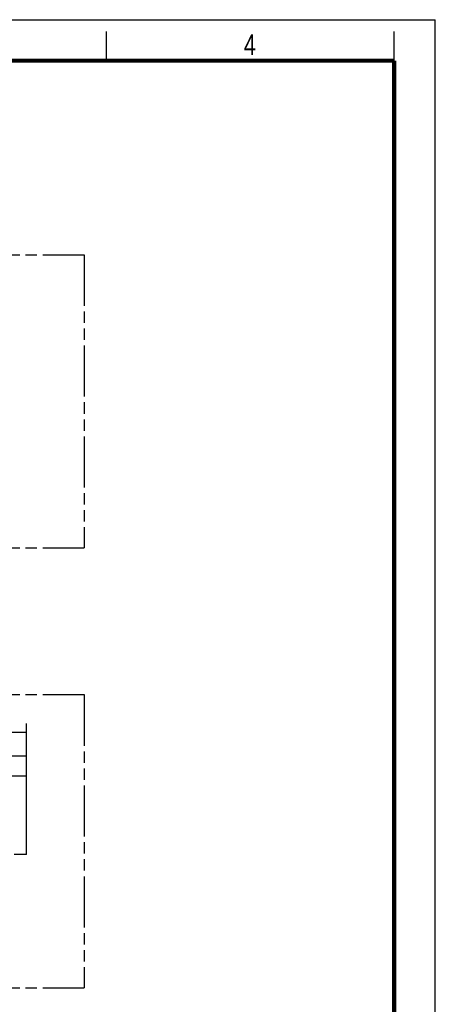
# Model space of a CAD drawing. Header units: millimetres. Extents: x 0 to 210, y 0 to 297.
# Tile 15 of 15: x 139 to 210, y 129 to 297. Entities that reach past the tile are written whole.
import ezdxf
from ezdxf.enums import TextEntityAlignment as Align

# ---------------------------------------------------------------- set-up
doc = ezdxf.new("R2010")
doc.units = ezdxf.units.MM
doc.header["$LTSCALE"] = 19.36
doc.linetypes.add('PHANTOM', pattern=[0.8, 0.45, -0.05, 0.1, -0.05, 0.1, -0.05])
doc.layers.get('0').update_dxf_attribs({"linetype": 'CONTINUOUS'})
doc.layers.add('DEFAULT_3', color=7, linetype='PHANTOM')
doc.layers.add('Z_DIM_2D', color=7, linetype='CONTINUOUS')
doc.styles.add('TEXTSTYLE_2', font='txt', dxfattribs={"width": 0.75})
doc.styles.add('TEXTSTYLE_3', font='helveticaneueltw1g-ltcn.otf')
doc.dimstyles.new('DIMSTYLE_2', dxfattribs={"dimtxt": 2.2, "dimasz": 3.5, "dimexe": 1.5, "dimexo": 0, "dimgap": 0.55, "dimtad": 1, "dimdsep": 46, "dimtxsty": 'TEXTSTYLE_3', "dimcen": 0.09, "dimclrt": 5, "dimadec": 0, "dimazin": 0, "dimtp": 0.2, "dimtm": 0.2, "dimtfac": 1, "dimtofl": 0, "dimtmove": 0, "dimatfit": 3, "dimfxl": 0, "dimtolj": 1, "dimarcsym": 0})

# ---------------------------------------------------------------- blocks, each defined once
blk = doc.blocks.new('*D8')
at = {"layer": 'Z_DIM_2D', "color": 2, "linetype": 'Continuous'}
for p, q in [((132.35, 149.89), (132.35, 172.97)), ((140.35, 168.12), (140.35, 172.97)), ((132.35, 171.47), (136.35, 171.47)), ((140.35, 171.47), (136.35, 171.47))]:
    blk.add_line(p, q, dxfattribs=at)
at = {"layer": 'Z_DIM_2D', "color": 5, "linetype": 'Continuous', "style": 'TEXTSTYLE_3'}
blk.add_text('8', height=2.2, dxfattribs=at).set_placement((136.35, 172.02), align=Align.CENTER)
blk = doc.blocks.new('_NONE')
blk = doc.blocks.new('*D9')
at = {"layer": 'Z_DIM_2D', "color": 2, "linetype": 'Continuous'}
for p, q in [((128.35, 154.75), (128.35, 177)), ((140.35, 168.12), (140.35, 177)), ((128.35, 175.5), (134.35, 175.5)), ((140.35, 175.5), (134.35, 175.5))]:
    blk.add_line(p, q, dxfattribs=at)
at = {"layer": 'Z_DIM_2D', "color": 5, "linetype": 'Continuous', "style": 'TEXTSTYLE_3'}
blk.add_text('12', height=2.2, dxfattribs=at).set_placement((134.35, 176.05), align=Align.CENTER)

msp = doc.modelspace()

# ---------------------------------------------------------------- linework, layer by layer
at = {"color": 2, "linetype": 'Continuous'}
for p, q in [((0, 297), (210, 297)), ((210, 0), (210, 297)), ((154, 290), (154, 295)), ((203, 290), (203, 295))]:
    msp.add_line(p, q, dxfattribs=at)
at = {"color": 7, "linetype": 'Continuous'}
for p, q in [((132.35, 168.117), (140.352, 168.117)), ((140.352, 154.667), (140.352, 168.117)), ((140.352, 154.667), (138.252, 154.667))]:
    msp.add_line(p, q, dxfattribs=at)
at = {"color": 7, "linetype": 'Continuous', "const_width": 0.7}
for points in [[(7, 290), (203, 290)], [(203, 7), (203, 290)]]:
    msp.add_lwpolyline(points, dxfattribs=at)
at = {"layer": 'DEFAULT_3', "color": 91, "linetype": 'PHANTOM', "true_color": 0x80ff80}
for p, q in [((50.174, 256.939), (150.174, 256.939)), ((150.174, 256.939), (150.174, 206.939)), ((50.174, 206.939), (150.174, 206.939)), ((50.174, 181.939), (150.174, 181.939)), ((150.174, 181.939), (150.174, 131.939)), ((50.174, 131.939), (150.174, 131.939))]:
    msp.add_line(p, q, dxfattribs=at)

# ---------------------------------------------------------------- texts
at = {"color": 5, "linetype": 'Continuous', "style": 'TEXTSTYLE_2', "width": 0.785714}
msp.add_text('4', height=3.5, dxfattribs=at).set_placement((177.383, 290.991))

# ---------------------------------------------------------------- dimensions: what is measured, and where the dimension line sits
at = {"layer": 'Z_DIM_2D', "color": 2, "linetype": 'Continuous'}
dim = msp.add_linear_dim(base=(128.348, 175.5), p1=(140.352, 168.117), p2=(128.348, 154.753), angle=180, dimstyle='DIMSTYLE_2', override={"dimblk1": 'NONE', "dimblk2": 'NONE', "dimsah": 1}, dxfattribs=at)
dim.commit()
dim.dimension.update_dxf_attribs({"geometry": '*D9', "text_midpoint": (134.35, 175.5), "dimtype": 160})
dim = msp.add_linear_dim(base=(140.352, 171.471), p1=(132.35, 149.892), p2=(140.352, 168.117), dimstyle='DIMSTYLE_2', override={"dimblk1": 'NONE', "dimblk2": 'NONE', "dimsah": 1}, dxfattribs=at)
dim.commit()
dim.dimension.update_dxf_attribs({"geometry": '*D8', "text_midpoint": (136.351, 171.471), "dimtype": 160})

doc.saveas('drawing.dxf')
